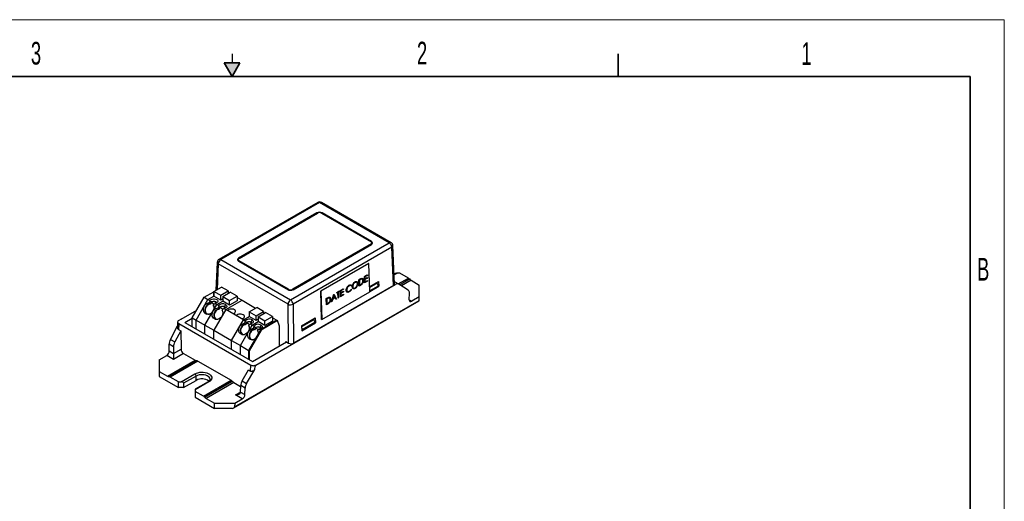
# Model space of a CAD drawing. Header units: inches. Extents: x 0 to 17, y 0 to 11.
# Tile 11 of 11: x 6.2 to 17, y 5.7 to 11. Entities that reach past the tile are written whole.
import ezdxf

# ---------------------------------------------------------------- set-up
doc = ezdxf.new("R2010")
doc.units = ezdxf.units.IN
doc.header["$MEASUREMENT"] = 0
doc.styles.add('SLDTEXTSTYLE0', font='TXT', dxfattribs={"width": 0.605})

msp = doc.modelspace()

# ---------------------------------------------------------------- hatches: boundary and pattern name
at = {"linetype": 'Continuous'}
msp.add_hatch(color=7, dxfattribs=at).paths.add_polyline_path([(8.413, 10.525), (8.5, 10.375), (8.587, 10.525)], flags=0)

# ---------------------------------------------------------------- linework, layer by layer
at = {"color": 7, "linetype": 'Continuous', "lineweight": 18}
for p, q in [((17, 11), (0, 11)), ((17, 0), (17, 11))]:
    msp.add_line(p, q, dxfattribs=at)
at = {"color": 7, "linetype": 'Continuous', "lineweight": 25}
for p, q in [((8.5, 10.625), (8.5, 10.525)), ((9.443, 8.988), (8.356, 8.36)), ((9.463, 8.986), (8.376, 8.358)), ((10.231, 8.542), (9.463, 8.986)), ((10.251, 8.544), (9.483, 8.988)), ((9.435, 8.873), (8.571, 8.374)), ((8.577, 8.371), (9.441, 8.87)), ((9.485, 8.87), (10.031, 8.555)), ((10.036, 8.558), (9.491, 8.873)), ((9.144, 7.915), (10.231, 8.542)), ((10.031, 8.53), (9.166, 8.031)), ((9.172, 8.027), (10.036, 8.526)), ((10.259, 8.495), (9.172, 7.868)), ((10.04, 8.534), (10.04, 8.542)), ((10.278, 8.073), (10.259, 8.495)), ((10.29, 8.089), (10.271, 8.512)), ((8.376, 8.358), (9.144, 7.915)), ((8.567, 8.358), (8.567, 8.35)), ((9.122, 8.031), (8.577, 8.346)), ((8.337, 8.328), (8.323, 8.021)), ((9.116, 7.867), (8.348, 8.311)), ((8.571, 8.342), (9.116, 8.027)), ((10.002, 8.317), (9.473, 8.012)), ((10.007, 8.314), (9.478, 8.009)), ((10.007, 8.314), (10.002, 8.317)), ((10.016, 8.004), (10.007, 8.314)), ((9.896, 8.136), (9.908, 8.143)), ((9.9, 8.138), (9.896, 8.135)), ((9.898, 8.067), (9.896, 8.136)), ((9.896, 8.135), (9.902, 8.132)), ((9.9, 8.138), (9.906, 8.135)), ((9.906, 8.135), (9.902, 8.132)), ((9.902, 8.132), (9.903, 8.077)), ((9.919, 8.146), (9.924, 8.143)), ((9.934, 8.142), (9.927, 8.145)), ((9.94, 8.132), (9.946, 8.129)), ((9.957, 8.171), (9.99, 8.19)), ((9.985, 8.186), (9.957, 8.17)), ((9.959, 8.102), (9.957, 8.171)), ((9.957, 8.17), (9.962, 8.167)), ((9.957, 8.149), (9.963, 8.146)), ((9.985, 8.158), (9.958, 8.142)), ((9.958, 8.142), (9.963, 8.139)), ((9.99, 8.183), (9.962, 8.167)), ((9.962, 8.167), (9.963, 8.146)), ((9.963, 8.146), (9.991, 8.162)), ((9.991, 8.155), (9.963, 8.139)), ((9.963, 8.139), (9.964, 8.112)), ((9.964, 8.112), (9.992, 8.128)), ((9.985, 8.187), (9.985, 8.186)), ((9.985, 8.186), (9.99, 8.183)), ((9.985, 8.159), (9.985, 8.158)), ((9.985, 8.158), (9.991, 8.155)), ((9.99, 8.19), (9.99, 8.183)), ((9.991, 8.162), (9.991, 8.155)), ((9.992, 8.128), (9.992, 8.121)), ((10.3, 8.204), (10.285, 8.195)), ((10.348, 8.209), (10.32, 8.209)), ((10.441, 8.155), (10.348, 8.209)), ((10.471, 8.13), (10.561, 8.078)), ((8.299, 8.008), (8.383, 8.056)), ((8.3, 8.007), (8.384, 8.056)), ((8.384, 8.056), (8.383, 8.056)), ((8.458, 8.013), (8.383, 8.056)), ((8.762, 7.197), (10.296, 8.083)), ((10.278, 8.073), (9.178, 7.438)), ((9.692, 8.019), (9.726, 8.038)), ((9.72, 8.034), (9.692, 8.018)), ((9.726, 8.031), (9.698, 8.015)), ((9.72, 8.035), (9.72, 8.034)), ((9.72, 8.034), (9.726, 8.031)), ((9.726, 8.038), (9.726, 8.031)), ((9.757, 8.027), (9.762, 8.024)), ((9.782, 8.071), (9.787, 8.068)), ((9.807, 8.07), (9.801, 8.073)), ((9.808, 8.079), (9.804, 8.072)), ((9.808, 8.079), (9.814, 8.076)), ((9.814, 8.076), (9.809, 8.069)), ((9.81, 8.033), (9.815, 8.032)), ((9.823, 8.065), (9.829, 8.062)), ((9.831, 8.049), (9.837, 8.045)), ((9.848, 8.109), (9.853, 8.106)), ((9.85, 8.044), (9.855, 8.041)), ((9.873, 8.108), (9.866, 8.111)), ((9.88, 8.098), (9.885, 8.095)), ((9.911, 8.081), (9.898, 8.073)), ((9.898, 8.08), (9.903, 8.077)), ((9.917, 8.078), (9.898, 8.067)), ((9.903, 8.077), (9.91, 8.081)), ((9.911, 8.081), (9.917, 8.078)), ((9.958, 8.115), (9.964, 8.112)), ((9.986, 8.124), (9.959, 8.108)), ((9.992, 8.121), (9.959, 8.102)), ((9.986, 8.125), (9.986, 8.124)), ((9.986, 8.124), (9.992, 8.121)), ((10.015, 8.062), (10.112, 8.118)), ((10.109, 8.067), (10.016, 8.014)), ((10.016, 8.008), (10.115, 8.065)), ((10.09, 8.106), (10.097, 8.097)), ((10.115, 8.065), (10.109, 8.068)), ((10.112, 8.118), (10.115, 8.065)), ((10.335, 8.087), (10.288, 8.114)), ((10.438, 8.021), (10.336, 8.087)), ((10.561, 7.949), (10.561, 8.078)), ((8.063, 7.717), (8.194, 7.944)), ((8.104, 7.693), (8.235, 7.92)), ((8.194, 7.944), (8.299, 8.005)), ((8.194, 7.944), (8.235, 7.92)), ((8.235, 7.92), (8.299, 7.956)), ((8.235, 7.92), (8.299, 7.956)), ((8.235, 7.92), (8.256, 7.908)), ((8.3, 8.007), (8.299, 8.008)), ((8.299, 7.956), (8.299, 8.008)), ((8.299, 8.008), (8.375, 7.965)), ((8.299, 8.008), (8.299, 7.956)), ((8.3, 7.956), (8.299, 7.956)), ((8.375, 7.913), (8.299, 7.956)), ((8.3, 7.956), (8.3, 8.007)), ((8.375, 7.965), (8.458, 8.013)), ((8.375, 7.913), (8.375, 7.965)), ((8.397, 7.926), (8.375, 7.913)), ((8.397, 7.952), (8.48, 8)), ((8.397, 7.952), (8.397, 7.9)), ((8.397, 7.952), (8.472, 7.908)), ((8.458, 8.013), (8.458, 7.987)), ((8.458, 7.999), (8.468, 7.993)), ((8.472, 7.908), (8.555, 7.956)), ((8.555, 7.956), (8.48, 8)), ((8.555, 7.956), (8.555, 7.905)), ((8.555, 7.942), (8.61, 7.911)), ((9.478, 8.009), (9.473, 8.012)), ((9.473, 8.012), (9.482, 7.702)), ((9.478, 8.009), (9.488, 7.699)), ((9.488, 7.699), (10.016, 8.004)), ((9.537, 7.929), (9.549, 7.936)), ((9.541, 7.93), (9.537, 7.928)), ((9.539, 7.86), (9.537, 7.929)), ((9.537, 7.928), (9.542, 7.925)), ((9.541, 7.93), (9.546, 7.927)), ((9.546, 7.927), (9.542, 7.925)), ((9.542, 7.925), (9.544, 7.87)), ((9.559, 7.939), (9.564, 7.936)), ((9.574, 7.934), (9.568, 7.938)), ((9.581, 7.924), (9.586, 7.921)), ((9.595, 7.892), (9.621, 7.977)), ((9.609, 7.923), (9.6, 7.895)), ((9.63, 7.941), (9.605, 7.927)), ((9.605, 7.925), (9.609, 7.923)), ((9.607, 7.933), (9.611, 7.931)), ((9.635, 7.938), (9.609, 7.923)), ((9.621, 7.964), (9.611, 7.931)), ((9.611, 7.931), (9.632, 7.943)), ((9.617, 7.966), (9.621, 7.964)), ((9.619, 7.974), (9.645, 7.927)), ((9.621, 7.978), (9.651, 7.924)), ((9.621, 7.977), (9.621, 7.978)), ((9.632, 7.943), (9.621, 7.964)), ((9.63, 7.941), (9.635, 7.938)), ((9.645, 7.921), (9.635, 7.938)), ((9.645, 7.927), (9.642, 7.925)), ((9.645, 7.927), (9.651, 7.924)), ((9.651, 7.924), (9.645, 7.921)), ((9.652, 7.995), (9.683, 8.013)), ((9.66, 7.999), (9.652, 7.994)), ((9.665, 7.996), (9.652, 7.988)), ((9.652, 7.988), (9.652, 7.995)), ((9.66, 7.999), (9.665, 7.996)), ((9.678, 8.009), (9.665, 8.002)), ((9.665, 8.002), (9.671, 7.999)), ((9.665, 8.002), (9.665, 7.996)), ((9.667, 7.934), (9.665, 7.996)), ((9.667, 7.94), (9.672, 7.937)), ((9.672, 7.937), (9.667, 7.934)), ((9.683, 8.006), (9.671, 7.999)), ((9.671, 7.999), (9.672, 7.937)), ((9.678, 8.01), (9.678, 8.009)), ((9.678, 8.009), (9.683, 8.006)), ((9.683, 8.013), (9.683, 8.006)), ((9.694, 7.949), (9.692, 8.019)), ((9.692, 8.017), (9.698, 8.015)), ((9.721, 8.005), (9.693, 7.989)), ((9.693, 7.996), (9.698, 7.993)), ((9.693, 7.989), (9.699, 7.986)), ((9.722, 7.972), (9.694, 7.955)), ((9.728, 7.969), (9.694, 7.949)), ((9.694, 7.962), (9.699, 7.96)), ((9.698, 8.015), (9.698, 7.993)), ((9.698, 7.993), (9.726, 8.009)), ((9.727, 8.002), (9.699, 7.986)), ((9.699, 7.986), (9.699, 7.96)), ((9.699, 7.96), (9.727, 7.976)), ((9.721, 8.006), (9.721, 8.005)), ((9.721, 8.005), (9.727, 8.002)), ((9.722, 7.973), (9.722, 7.972)), ((9.722, 7.972), (9.728, 7.969)), ((9.726, 8.009), (9.727, 8.002)), ((9.727, 7.976), (9.728, 7.969)), ((9.764, 8.01), (9.771, 8.007)), ((9.784, 8.006), (9.769, 8.001)), ((9.792, 8.012), (9.784, 8.006)), ((9.784, 8.006), (9.79, 8.003)), ((10.451, 7.916), (10.452, 7.987)), ((10.561, 7.949), (10.478, 7.901)), ((10.561, 7.909), (10.561, 7.949)), ((8.202, 7.637), (8.333, 7.863)), ((8.25, 7.883), (8.258, 7.897)), ((8.25, 7.883), (8.255, 7.87)), ((8.255, 7.87), (8.259, 7.867)), ((8.27, 7.886), (8.259, 7.867)), ((8.277, 7.891), (8.27, 7.886)), ((8.301, 7.869), (8.27, 7.886)), ((8.277, 7.891), (8.277, 7.894)), ((8.302, 7.871), (8.294, 7.857)), ((8.299, 7.844), (8.294, 7.857)), ((8.43, 7.807), (8.299, 7.581)), ((8.312, 7.875), (8.333, 7.863)), ((8.333, 7.863), (8.397, 7.9)), ((8.333, 7.863), (8.353, 7.851)), ((8.347, 7.827), (8.355, 7.841)), ((8.347, 7.827), (8.352, 7.813)), ((8.352, 7.813), (8.356, 7.811)), ((8.367, 7.83), (8.356, 7.811)), ((8.375, 7.834), (8.367, 7.83)), ((8.398, 7.812), (8.367, 7.83)), ((8.375, 7.834), (8.375, 7.837)), ((8.4, 7.815), (8.392, 7.801)), ((8.472, 7.857), (8.397, 7.9)), ((8.41, 7.819), (8.43, 7.807)), ((8.419, 7.837), (8.429, 7.862)), ((8.43, 7.807), (8.61, 7.911)), ((8.625, 7.695), (8.43, 7.807)), ((8.472, 7.857), (8.472, 7.908)), ((8.555, 7.905), (8.472, 7.857)), ((8.52, 6.725), (10.56, 7.903)), ((8.527, 6.736), (10.561, 7.909)), ((8.61, 7.911), (8.76, 7.824)), ((8.689, 7.783), (8.773, 7.831)), ((8.848, 7.788), (8.773, 7.831)), ((9.123, 7.438), (9.116, 7.867)), ((9.172, 7.868), (9.178, 7.438)), ((9.538, 7.873), (9.544, 7.87)), ((9.551, 7.873), (9.539, 7.866)), ((9.557, 7.87), (9.539, 7.86)), ((9.544, 7.87), (9.551, 7.874)), ((9.551, 7.873), (9.557, 7.87)), ((9.6, 7.895), (9.595, 7.892)), ((9.596, 7.897), (9.6, 7.895)), ((7.94, 7.703), (7.913, 7.687)), ((7.94, 7.703), (8.112, 7.802)), ((7.98, 7.667), (8.063, 7.715)), ((8.063, 7.717), (8.104, 7.693)), ((8.063, 7.62), (8.063, 7.717)), ((8.32, 7.706), (8.306, 7.705)), ((8.397, 7.788), (8.392, 7.801)), ((8.494, 7.468), (8.625, 7.695)), ((8.494, 7.468), (8.625, 7.695)), ((8.625, 7.695), (8.689, 7.731)), ((8.625, 7.695), (8.625, 7.695)), ((8.625, 7.695), (8.625, 7.695)), ((8.625, 7.695), (8.646, 7.683)), ((8.689, 7.783), (8.689, 7.731)), ((8.689, 7.783), (8.764, 7.74)), ((8.764, 7.688), (8.689, 7.731)), ((8.764, 7.74), (8.848, 7.788)), ((8.764, 7.688), (8.764, 7.74)), ((8.787, 7.701), (8.764, 7.688)), ((8.787, 7.727), (8.87, 7.775)), ((8.787, 7.727), (8.787, 7.675)), ((8.787, 7.727), (8.862, 7.683)), ((8.848, 7.788), (8.848, 7.762)), ((8.848, 7.774), (8.858, 7.768)), ((8.862, 7.683), (8.945, 7.731)), ((8.945, 7.731), (8.87, 7.775)), ((8.945, 7.731), (8.945, 7.68)), ((8.945, 7.717), (9, 7.686)), ((9.266, 7.63), (9.416, 7.717)), ((9.394, 7.704), (9.401, 7.695)), ((9.416, 7.717), (9.419, 7.663)), ((9.488, 7.699), (9.482, 7.702)), ((7.821, 7.48), (7.901, 7.63)), ((7.912, 7.588), (7.935, 7.575)), ((7.913, 7.655), (8.706, 7.197)), ((7.98, 7.667), (8.727, 7.236)), ((8.104, 7.595), (8.104, 7.693)), ((8.104, 7.693), (8.202, 7.637)), ((8.202, 7.539), (8.202, 7.637)), ((8.202, 7.637), (8.299, 7.581)), ((8.592, 7.412), (8.723, 7.638)), ((8.639, 7.658), (8.647, 7.672)), ((8.639, 7.658), (8.644, 7.645)), ((8.644, 7.645), (8.649, 7.642)), ((8.66, 7.661), (8.649, 7.642)), ((8.667, 7.666), (8.66, 7.661)), ((8.69, 7.644), (8.66, 7.661)), ((8.667, 7.666), (8.667, 7.669)), ((8.813, 7.586), (8.682, 7.359)), ((8.692, 7.646), (8.684, 7.632)), ((8.689, 7.619), (8.684, 7.632)), ((8.702, 7.65), (8.723, 7.638)), ((8.711, 7.669), (8.721, 7.694)), ((8.723, 7.638), (8.787, 7.675)), ((8.723, 7.638), (8.743, 7.626)), ((8.737, 7.602), (8.745, 7.616)), ((8.737, 7.602), (8.742, 7.588)), ((8.742, 7.588), (8.746, 7.586)), ((8.757, 7.605), (8.746, 7.586)), ((8.764, 7.609), (8.757, 7.605)), ((8.788, 7.587), (8.757, 7.605)), ((8.764, 7.609), (8.764, 7.612)), ((8.789, 7.59), (8.781, 7.576)), ((8.862, 7.632), (8.787, 7.675)), ((8.799, 7.594), (8.82, 7.582)), ((8.809, 7.612), (8.819, 7.637)), ((8.993, 7.69), (8.813, 7.586)), ((8.813, 7.586), (8.82, 7.582)), ((9, 7.686), (8.82, 7.582)), ((8.862, 7.632), (8.862, 7.683)), ((8.945, 7.68), (8.862, 7.632)), ((8.993, 7.69), (9, 7.686)), ((9.023, 7.625), (9, 7.686)), ((9.023, 7.407), (9.023, 7.625)), ((9.266, 7.63), (9.267, 7.575)), ((9.267, 7.575), (9.419, 7.663)), ((9.273, 7.585), (9.267, 7.589)), ((9.413, 7.666), (9.273, 7.585)), ((9.419, 7.663), (9.413, 7.667)), ((7.821, 7.48), (7.87, 7.452)), ((7.935, 7.575), (7.87, 7.452)), ((7.935, 7.575), (7.94, 7.371)), ((8.299, 7.581), (8.494, 7.468)), ((8.299, 7.581), (8.299, 7.58)), ((8.299, 7.483), (8.299, 7.58)), ((8.612, 7.537), (8.599, 7.536)), ((8.82, 7.582), (8.689, 7.355)), ((8.786, 7.563), (8.781, 7.576)), ((7.856, 7.398), (7.807, 7.427)), ((7.809, 7.353), (7.807, 7.427)), ((7.856, 7.398), (7.857, 7.324)), ((7.857, 7.324), (7.94, 7.371)), ((8.494, 7.468), (8.494, 7.468)), ((8.494, 7.37), (8.494, 7.468)), ((8.494, 7.468), (8.592, 7.412)), ((8.592, 7.314), (8.592, 7.412)), ((8.592, 7.412), (8.689, 7.355)), ((8.727, 7.236), (9.1, 7.451)), ((9.091, 7.456), (9.09, 7.446)), ((9.091, 7.456), (9.123, 7.438)), ((7.698, 7.256), (7.782, 7.304)), ((7.857, 7.26), (7.782, 7.304)), ((7.809, 7.353), (7.857, 7.324)), ((7.967, 7.324), (7.857, 7.26)), ((7.967, 7.324), (8.093, 7.251)), ((8.682, 7.359), (8.689, 7.355)), ((8.682, 7.359), (8.682, 7.262)), ((8.689, 7.355), (8.689, 7.258)), ((7.698, 7.256), (7.698, 7.127)), ((7.789, 7.075), (8.093, 7.251)), ((8.112, 7.245), (7.807, 7.069)), ((8.124, 7.241), (7.819, 7.065)), ((8.124, 7.241), (8.491, 7.03)), ((8.705, 7.13), (8.706, 7.197)), ((7.698, 7.127), (7.699, 7.071)), ((7.698, 7.127), (7.789, 7.075)), ((7.699, 7.071), (7.912, 6.949)), ((7.912, 7.012), (7.819, 7.065)), ((7.939, 7.012), (8.092, 7.1)), ((8.106, 7.076), (7.967, 6.996)), ((8.106, 7.028), (8.106, 7.076)), ((8.612, 7.023), (8.683, 7.143)), ((8.661, 6.995), (8.751, 7.148)), ((8.683, 7.143), (8.705, 7.13)), ((7.912, 7.012), (7.939, 7.012)), ((7.912, 6.949), (7.912, 7.012)), ((7.967, 6.949), (7.912, 6.949)), ((7.967, 6.949), (8.106, 7.028)), ((7.967, 6.996), (7.967, 6.949)), ((8.236, 7.013), (8.093, 6.93)), ((8.246, 7.012), (8.093, 6.923)), ((8.186, 6.854), (8.491, 7.03)), ((8.198, 6.843), (8.503, 7.019)), ((8.521, 7.004), (8.216, 6.828)), ((8.521, 7.004), (8.595, 6.961)), ((8.593, 6.9), (8.596, 6.971)), ((8.644, 6.943), (8.596, 6.971)), ((8.612, 7.023), (8.661, 6.995)), ((8.642, 6.872), (8.644, 6.943)), ((8.093, 6.923), (8.093, 6.907)), ((8.093, 6.907), (8.095, 6.843)), ((8.186, 6.854), (8.093, 6.907)), ((8.095, 6.843), (8.307, 6.72)), ((8.216, 6.828), (8.307, 6.776)), ((8.613, 6.824), (8.537, 6.868)), ((8.593, 6.9), (8.642, 6.872)), ((8.307, 6.776), (8.529, 6.776)), ((8.307, 6.72), (8.307, 6.776)), ((8.5, 6.72), (8.307, 6.72)), ((8.529, 6.776), (8.527, 6.736)), ((8.529, 6.776), (8.613, 6.824))]:
    msp.add_line(p, q, dxfattribs=at)
at = {"color": 7, "linetype": 'Continuous', "lineweight": 35}
for p, q in [((12.75, 10.375), (12.75, 10.625)), ((8.413, 10.525), (8.587, 10.525)), ((8.5, 10.375), (8.413, 10.525)), ((8.5, 10.375), (8.587, 10.525)), ((16.625, 10.375), (0.375, 10.375)), ((16.625, 0.625), (16.625, 10.375)), ((16.625, 0.625), (16.625, 8.625))]:
    msp.add_line(p, q, dxfattribs=at)
at = {"color": 8, "linetype": 'Continuous', "lineweight": 25}
for p, q in [((9.435, 8.867), (9.435, 8.873)), ((9.491, 8.867), (9.491, 8.873)), ((10.031, 8.523), (10.031, 8.53)), ((10.036, 8.551), (10.036, 8.558)), ((8.571, 8.367), (8.571, 8.374)), ((8.577, 8.339), (8.577, 8.346)), ((8.348, 8.311), (8.335, 8.029)), ((10.32, 8.209), (10.285, 8.189)), ((10.328, 8.091), (10.441, 8.155)), ((10.343, 8.082), (10.453, 8.145)), ((10.471, 8.13), (10.364, 8.068)), ((9.122, 8.025), (9.122, 8.031)), ((9.166, 8.025), (9.166, 8.031)), ((10.097, 8.097), (10.015, 8.05)), ((10.296, 8.083), (10.289, 8.087)), ((10.451, 7.916), (10.478, 7.901)), ((9.401, 7.695), (9.266, 7.617)), ((8.537, 6.868), (8.593, 6.9))]:
    msp.add_line(p, q, dxfattribs=at)
at = {"color": 7, "linetype": 'Continuous', "lineweight": 25, "flags": 128}
for points in [[(8.256, 7.908), (8.262, 7.915), (8.27, 7.92), (8.282, 7.924), (8.295, 7.926), (8.308, 7.926), (8.321, 7.923), (8.331, 7.919), (8.339, 7.913), (8.344, 7.905), (8.344, 7.898), (8.341, 7.89), (8.334, 7.884), (8.324, 7.878), (8.312, 7.875)], [(8.294, 7.857), (8.299, 7.845), (8.3, 7.83), (8.299, 7.816), (8.294, 7.801), (8.287, 7.788), (8.277, 7.776), (8.266, 7.766), (8.253, 7.759), (8.24, 7.756), (8.227, 7.755), (8.214, 7.758), (8.204, 7.765), (8.195, 7.774), (8.188, 7.785), (8.185, 7.799), (8.185, 7.813), (8.187, 7.828), (8.193, 7.842), (8.201, 7.855), (8.211, 7.866), (8.223, 7.875), (8.236, 7.881), (8.25, 7.883)], [(8.255, 7.87), (8.242, 7.866), (8.23, 7.86), (8.22, 7.85), (8.211, 7.839), (8.205, 7.826), (8.201, 7.812), (8.201, 7.798), (8.204, 7.786), (8.209, 7.774), (8.217, 7.766), (8.228, 7.76), (8.239, 7.757), (8.247, 7.757)], [(8.259, 7.867), (8.246, 7.864), (8.234, 7.857), (8.224, 7.848), (8.215, 7.837), (8.209, 7.823), (8.205, 7.81), (8.205, 7.796), (8.208, 7.783), (8.213, 7.772), (8.222, 7.763), (8.224, 7.761)], [(8.277, 7.894), (8.286, 7.897), (8.297, 7.899), (8.308, 7.898), (8.317, 7.896), (8.325, 7.891), (8.33, 7.885), (8.331, 7.881)], [(8.306, 7.705), (8.296, 7.713), (8.288, 7.724), (8.283, 7.737), (8.282, 7.752), (8.284, 7.768), (8.289, 7.783), (8.297, 7.797), (8.307, 7.809), (8.319, 7.818), (8.333, 7.824), (8.347, 7.827)], [(8.352, 7.813), (8.339, 7.81), (8.327, 7.803), (8.316, 7.793), (8.307, 7.78), (8.301, 7.766), (8.298, 7.752), (8.299, 7.738), (8.303, 7.725), (8.31, 7.714), (8.32, 7.706)], [(8.356, 7.811), (8.344, 7.808), (8.332, 7.801), (8.321, 7.792), (8.313, 7.78), (8.306, 7.767), (8.303, 7.753), (8.303, 7.74), (8.305, 7.727), (8.311, 7.716), (8.319, 7.707), (8.322, 7.705)], [(8.429, 7.862), (8.436, 7.857), (8.44, 7.851), (8.442, 7.844), (8.441, 7.838), (8.436, 7.831), (8.429, 7.826), (8.42, 7.822), (8.41, 7.819)], [(8.507, 7.763), (8.519, 7.766), (8.529, 7.771), (8.536, 7.778), (8.539, 7.785), (8.539, 7.793), (8.534, 7.8), (8.526, 7.806), (8.516, 7.811), (8.503, 7.813), (8.49, 7.814), (8.477, 7.812), (8.465, 7.808), (8.456, 7.802), (8.451, 7.795)], [(8.392, 7.801), (8.396, 7.788), (8.398, 7.773), (8.396, 7.758), (8.391, 7.742), (8.383, 7.729), (8.372, 7.717), (8.36, 7.707), (8.346, 7.701), (8.332, 7.699), (8.319, 7.7), (8.306, 7.705)], [(8.604, 7.706), (8.617, 7.71), (8.626, 7.715), (8.633, 7.721), (8.637, 7.729), (8.636, 7.737), (8.632, 7.744), (8.624, 7.75), (8.613, 7.755), (8.6, 7.757), (8.587, 7.757), (8.574, 7.756), (8.563, 7.752), (8.554, 7.746), (8.548, 7.739)], [(7.901, 7.671), (7.901, 7.638), (7.9, 7.615)], [(7.913, 7.655), (7.913, 7.652), (7.912, 7.588)], [(8.599, 7.536), (8.588, 7.544), (8.58, 7.555), (8.576, 7.569), (8.574, 7.583), (8.576, 7.599), (8.581, 7.614), (8.589, 7.628), (8.599, 7.64), (8.612, 7.649), (8.625, 7.655), (8.639, 7.658)], [(8.644, 7.645), (8.631, 7.641), (8.619, 7.634), (8.608, 7.624), (8.599, 7.611), (8.593, 7.597), (8.591, 7.583), (8.591, 7.569), (8.595, 7.556), (8.602, 7.545), (8.612, 7.537)], [(8.649, 7.642), (8.636, 7.639), (8.624, 7.632), (8.613, 7.623), (8.605, 7.612), (8.599, 7.598), (8.595, 7.585), (8.595, 7.571), (8.598, 7.558), (8.603, 7.547), (8.611, 7.538), (8.614, 7.536)], [(8.684, 7.632), (8.689, 7.619), (8.69, 7.604), (8.688, 7.589), (8.683, 7.574), (8.675, 7.56), (8.664, 7.548), (8.652, 7.539), (8.638, 7.533), (8.624, 7.53), (8.611, 7.531), (8.599, 7.536)], [(8.781, 7.576), (8.786, 7.563), (8.787, 7.549), (8.786, 7.535), (8.781, 7.52), (8.774, 7.506), (8.765, 7.494), (8.753, 7.485), (8.74, 7.478), (8.727, 7.474), (8.714, 7.474), (8.702, 7.477), (8.691, 7.483), (8.682, 7.493), (8.676, 7.504), (8.672, 7.517), (8.672, 7.532), (8.674, 7.547), (8.68, 7.561), (8.688, 7.574), (8.698, 7.585), (8.71, 7.594), (8.723, 7.599), (8.737, 7.602)], [(8.742, 7.588), (8.729, 7.585), (8.717, 7.578), (8.707, 7.569), (8.698, 7.558), (8.692, 7.545), (8.689, 7.531), (8.688, 7.517), (8.691, 7.504), (8.697, 7.493), (8.705, 7.484), (8.715, 7.479), (8.727, 7.476), (8.734, 7.476)], [(8.721, 7.694), (8.728, 7.688), (8.733, 7.682), (8.734, 7.675), (8.733, 7.669), (8.729, 7.663), (8.722, 7.657), (8.713, 7.653), (8.702, 7.65)], [(8.819, 7.637), (8.826, 7.632), (8.83, 7.626), (8.832, 7.619), (8.83, 7.613), (8.826, 7.606), (8.819, 7.601), (8.81, 7.597), (8.799, 7.594)], [(8.746, 7.586), (8.733, 7.583), (8.722, 7.576), (8.711, 7.567), (8.702, 7.555), (8.696, 7.542), (8.693, 7.528), (8.692, 7.515), (8.695, 7.502), (8.701, 7.491), (8.709, 7.482), (8.712, 7.48)], [(7.857, 7.324), (7.857, 7.317), (7.857, 7.309), (7.857, 7.3), (7.857, 7.292), (7.857, 7.283), (7.857, 7.275), (7.857, 7.267), (7.857, 7.26)], [(8.092, 7.1), (8.108, 7.108), (8.125, 7.113), (8.144, 7.117), (8.164, 7.119), (8.184, 7.118), (8.204, 7.115), (8.222, 7.111), (8.239, 7.104), (8.253, 7.096), (8.264, 7.086), (8.272, 7.076), (8.277, 7.065), (8.278, 7.053), (8.275, 7.042), (8.269, 7.031), (8.259, 7.021), (8.246, 7.012)]]:
    msp.add_lwpolyline(points, dxfattribs=at)
at = {"color": 8, "linetype": 'Continuous', "lineweight": 25, "flags": 128}
msp.add_lwpolyline([(8.258, 7.04), (8.258, 7.042), (8.255, 7.053), (8.249, 7.063), (8.238, 7.072), (8.225, 7.08), (8.21, 7.085), (8.192, 7.089), (8.174, 7.091), (8.155, 7.09), (8.137, 7.088), (8.121, 7.083), (8.106, 7.076)], dxfattribs=at)
at = {"color": 7, "linetype": 'Continuous', "lineweight": 25}
for centre, radius, start, end in [((9.463, 8.954), 0.0394, 60.0027, 119.9973), ((9.463, 8.819), 0.0605, 62.6097, 117.3903), ((9.463, 8.827), 0.0483, 62.6096, 117.3904), ((10.026, 8.542), 0.0137, 290.7833, 69.2167), ((10.03, 8.542), 0.0172, 290.7834, 69.2165), ((10.027, 8.531), 0.021, 19.4248, 61.9125), ((10.027, 8.535), 0.0126, 319.9366, 358.0488), ((10.198, 8.491), 0.0608, 3.8499, 57.3049), ((10.231, 8.51), 0.0394, 2.5745, 60.0027), ((8.376, 8.326), 0.0394, 119.9973, 177.3802), ((8.409, 8.307), 0.0607, 122.6523, 176.7704), ((8.577, 8.358), 0.0172, 110.7833, 249.2166), ((8.58, 8.347), 0.021, 118.0891, 160.5733), ((8.58, 8.351), 0.0126, 181.9511, 220.0633), ((8.582, 8.358), 0.0137, 110.7834, 249.2165), ((9.144, 8.081), 0.0605, 242.6097, 297.3904), ((9.144, 8.074), 0.0483, 242.6097, 297.3903), ((10.047, 8.06), 0.0622, 7.245, 36.6941), ((9.177, 7.864), 0.0607, 122.6523, 176.7704), ((9.111, 7.864), 0.0608, 3.8499, 57.3049), ((8.299, 7.857), 0.0398, 37.1231, 122.7578), ((8.398, 7.811), 0.0603, 59.1244, 137.6005), ((8.397, 7.794), 0.0484, 62.6096, 117.3904), ((8.396, 7.801), 0.0398, 37.123, 122.7578), ((8.412, 7.823), 0.0161, 8.9003, 65.3406), ((9.144, 7.924), 0.0635, 244.5807, 296.589), ((8.341, 7.743), 0.0424, 240.748, 275.7321), ((8.69, 7.642), 0.0603, 59.1244, 137.6006), ((9.351, 7.658), 0.0622, 7.245, 36.6941), ((8.689, 7.626), 0.0484, 62.6096, 117.3904), ((8.688, 7.632), 0.0398, 37.1231, 122.7578), ((8.705, 7.654), 0.0161, 8.9004, 65.3405), ((8.788, 7.586), 0.0603, 59.1243, 137.6006), ((8.787, 7.569), 0.0484, 62.6096, 117.3903), ((8.786, 7.576), 0.0398, 37.1231, 122.7577), ((8.802, 7.598), 0.0161, 8.9004, 65.3404), ((9.215, 7.578), 0.0591, 6.8013, 28.9544), ((8.633, 7.574), 0.0424, 240.748, 275.7321), ((8.076, 7.075), 0.0302, 1.9773, 57.4453), ((8.168, 6.915), 0.13, 53.2921, 118.9655)]:
    msp.add_arc(centre, radius, start, end, dxfattribs=at)
at = {"color": 8, "linetype": 'Continuous', "lineweight": 25}
for centre, radius, start, end in [((9.452, 8.971), 0.019, 52.8869, 115.8026), ((9.475, 8.971), 0.0189, 64.1332, 127.1774), ((10.243, 8.527), 0.0189, 64.1332, 127.1774), ((10.252, 8.513), 0.019, 293.1335, 357.7477), ((8.365, 8.343), 0.019, 52.8869, 115.8026), ((8.356, 8.328), 0.0197, 181.7416, 245.4382), ((8.24, 7.004), 0.00988, 54.3214, 114.3681)]:
    msp.add_arc(centre, radius, start, end, dxfattribs=at)
at = {"color": 7, "linetype": 'Continuous', "lineweight": 25}
for centre, major_axis, ratio, start_param, end_param in [((10.32, 8.193), (0.0278, 0.0004), 0.587276, 1.54423, 2.329547), ((10.44, 8.123), (-0.0192, 0.0344), 0.587367, 5.05588, 5.506906), ((10.472, 8.178), (-0.0287, 0.0516), 0.587367, 1.914287, 2.365314), ((10.25, 8.089), (0.0394, 0), 0.576936, 5.498548, 6.309349), ((10.294, 8.02), (0.0414, 0.067), 0.556894, 6.274998, 7.084781), ((10.397, 7.954), (0.0414, 0.067), 0.556894, 5.522712, 6.274998), ((10.479, 7.932), (0.0207, 0.0335), 0.556894, 2.381119, 3.943189), ((8.335, 7.979), (0.061, 0.106), 0.471392, 2.544933, 2.68034), ((8.335, 7.979), (0.061, 0.106), 0.471392, 3.602903, 3.738309), ((8.432, 7.923), (0.061, 0.106), 0.471392, 2.544933, 2.68034), ((8.432, 7.923), (0.061, 0.106), 0.471392, 3.602903, 3.738309), ((10.561, 7.926), (0.0002, 0.0229), 0.010817, 3.147988, 3.898561), ((8.724, 7.754), (0.061, 0.106), 0.471392, 2.544933, 2.68034), ((8.724, 7.754), (0.061, 0.106), 0.471392, 3.602903, 3.738309), ((8.822, 7.698), (0.061, 0.106), 0.471392, 2.544933, 2.68034), ((8.822, 7.698), (0.061, 0.106), 0.471392, 3.602903, 3.738309), ((7.863, 7.458), (0.0372, 0.0694), 0.597163, 1.576382, 2.328668), ((7.911, 7.43), (0.0372, 0.0694), 0.597163, 1.576382, 2.328668), ((7.967, 7.356), (-0.0194, 0.0342), 0.582397, 0.824827, 2.360717), ((9.151, 7.454), (0.0394, 0), 0.577639, 3.927753, 5.49794), ((7.781, 7.337), (0.0186, 0.0347), 0.597163, 3.908191, 5.470261), ((7.83, 7.309), (0.0186, 0.0347), 0.597163, 5.444081, 5.470261), ((8.094, 7.299), (-0.0291, 0.0514), 0.582397, 2.360717, 2.811743), ((8.123, 7.209), (-0.0194, 0.0342), 0.582397, 5.502309, 5.953336), ((7.788, 7.123), (-0.0303, 0.0507), 0.56722, 2.347847, 2.798874), ((7.819, 7.034), (-0.0202, 0.0338), 0.56722, 5.48944, 5.940467), ((7.94, 6.996), (0.0278, -0.0004), 0.567135, 0.008351, 1.596601), ((8.49, 6.997), (-0.0194, 0.0342), 0.582397, 5.051282, 5.502309), ((8.521, 7.053), (-0.0291, 0.0514), 0.582397, 1.90969, 2.360717), ((8.651, 7.003), (0.0414, 0.067), 0.556894, 1.61138, 2.363666), ((8.7, 6.975), (0.0414, 0.067), 0.556894, 1.61138, 2.363666), ((8.093, 6.907), (-0.0003, 0.0225), 0.015513, 0.008648, 0.793965), ((8.186, 6.822), (-0.0202, 0.0338), 0.56722, 5.038413, 5.48944), ((8.215, 6.876), (-0.0303, 0.0507), 0.56722, 1.89682, 2.347847), ((8.537, 6.9), (0.0557, 0), 0.577382, 4.712389, 6.248279), ((8.565, 6.884), (0.0207, 0.0335), 0.556894, 5.479078, 5.505258), ((8.614, 6.856), (0.0207, 0.0335), 0.556894, 3.943189, 5.505258), ((8.5, 6.736), (0.0278, -0.0003), 0.570299, 4.730829, 6.266719)]:
    msp.add_ellipse(centre, major_axis=major_axis, ratio=ratio, start_param=start_param, end_param=end_param, dxfattribs=at)
for points, knots in [([(9.919, 8.146), (9.915, 8.145), (9.909, 8.143), (9.903, 8.139), (9.9, 8.138)], [0, 0, 0, 0, 0.559542, 1, 1, 1, 1]), ([(9.924, 8.143), (9.921, 8.142), (9.915, 8.14), (9.909, 8.136), (9.906, 8.135)], [0, 0, 0, 0, 0.559542, 1, 1, 1, 1]), ([(9.908, 8.143), (9.912, 8.145), (9.918, 8.149), (9.924, 8.151), (9.927, 8.152)], [0, 0, 0, 0, 0.560445, 1, 1, 1, 1]), ([(9.946, 8.129), (9.945, 8.123), (9.945, 8.112), (9.938, 8.096), (9.927, 8.084), (9.92, 8.08), (9.917, 8.078)], [0, 0, 0, 0, 0.2801243, 0.5592477, 0.7788362, 1, 1, 1, 1]), ([(9.927, 8.145), (9.926, 8.146), (9.924, 8.147), (9.921, 8.147), (9.919, 8.146)], [0, 0, 0, 0, 0.366033, 1, 1, 1, 1]), ([(9.94, 8.126), (9.94, 8.129), (9.94, 8.135), (9.936, 8.141), (9.93, 8.144), (9.926, 8.143), (9.924, 8.143)], [0, 0, 0, 0, 0.280178, 0.559765, 0.779796, 1, 1, 1, 1]), ([(9.927, 8.152), (9.93, 8.152), (9.936, 8.152), (9.944, 8.144), (9.945, 8.135), (9.946, 8.129)], [0, 0, 0, 0, 0.280264, 0.560714, 1, 1, 1, 1]), ([(9.931, 8.153), (9.933, 8.151), (9.938, 8.147), (9.939, 8.138), (9.94, 8.132)], [0, 0, 0, 0, 0.367449, 1, 1, 1, 1]), ([(9.757, 8.021), (9.757, 8.027), (9.758, 8.038), (9.766, 8.055), (9.777, 8.068), (9.784, 8.073), (9.787, 8.075)], [0, 0, 0, 0, 0.279512, 0.55908, 0.779374, 1, 1, 1, 1]), ([(9.757, 8.027), (9.757, 8.022), (9.758, 8.015), (9.763, 8.012), (9.765, 8.011)], [0, 0, 0, 0, 0.580781, 1, 1, 1, 1]), ([(9.765, 8.001), (9.762, 8.003), (9.758, 8.008), (9.757, 8.017), (9.757, 8.021)], [0, 0, 0, 0, 0.55903, 1, 1, 1, 1]), ([(9.787, 8.068), (9.784, 8.065), (9.776, 8.06), (9.768, 8.047), (9.763, 8.035), (9.762, 8.027), (9.762, 8.024)], [0, 0, 0, 0, 0.279855, 0.559519, 0.779685, 1, 1, 1, 1]), ([(9.762, 8.024), (9.763, 8.019), (9.764, 8.011), (9.771, 8.006), (9.78, 8.005), (9.786, 8.008), (9.789, 8.01)], [0, 0, 0, 0, 0.279433, 0.558921, 0.779282, 1, 1, 1, 1]), ([(9.801, 8.073), (9.798, 8.074), (9.793, 8.076), (9.785, 8.073), (9.782, 8.071)], [0, 0, 0, 0, 0.488402, 1, 1, 1, 1]), ([(9.787, 8.075), (9.793, 8.078), (9.803, 8.082), (9.81, 8.078), (9.814, 8.076)], [0, 0, 0, 0, 0.559516, 1, 1, 1, 1]), ([(9.809, 8.069), (9.806, 8.071), (9.799, 8.074), (9.791, 8.07), (9.787, 8.068)], [0, 0, 0, 0, 0.558427, 1, 1, 1, 1]), ([(9.789, 8.01), (9.794, 8.013), (9.802, 8.019), (9.808, 8.029), (9.81, 8.033)], [0, 0, 0, 0, 0.558771, 1, 1, 1, 1]), ([(9.815, 8.032), (9.813, 8.028), (9.81, 8.021), (9.801, 8.011), (9.794, 8.006), (9.79, 8.003)], [0, 0, 0, 0, 0.280411, 0.560795, 1, 1, 1, 1]), ([(9.823, 8.059), (9.824, 8.064), (9.824, 8.076), (9.832, 8.092), (9.842, 8.106), (9.849, 8.111), (9.853, 8.113)], [0, 0, 0, 0, 0.279731, 0.559327, 0.77968, 1, 1, 1, 1]), ([(9.823, 8.065), (9.824, 8.061), (9.824, 8.053), (9.829, 8.05), (9.831, 8.049)], [0, 0, 0, 0, 0.567713, 1, 1, 1, 1]), ([(9.855, 8.041), (9.851, 8.039), (9.842, 8.034), (9.831, 8.038), (9.825, 8.047), (9.824, 8.055), (9.823, 8.059)], [0, 0, 0, 0, 0.2796632, 0.559354, 0.779636, 1, 1, 1, 1]), ([(9.85, 8.044), (9.845, 8.041), (9.837, 8.037), (9.831, 8.04), (9.828, 8.042)], [0, 0, 0, 0, 0.568247, 1, 1, 1, 1]), ([(9.853, 8.106), (9.85, 8.103), (9.842, 8.098), (9.834, 8.085), (9.829, 8.073), (9.829, 8.065), (9.829, 8.062)], [0, 0, 0, 0, 0.279627, 0.55935, 0.77963, 1, 1, 1, 1]), ([(9.829, 8.062), (9.829, 8.058), (9.83, 8.049), (9.838, 8.044), (9.846, 8.043), (9.852, 8.046), (9.855, 8.048)], [0, 0, 0, 0, 0.279416, 0.559076, 0.779478, 1, 1, 1, 1]), ([(9.866, 8.11), (9.865, 8.111), (9.863, 8.113), (9.856, 8.113), (9.851, 8.11), (9.848, 8.109)], [0, 0, 0, 0, 0.136982, 0.568648, 1, 1, 1, 1]), ([(9.861, 8.052), (9.861, 8.052), (9.858, 8.048), (9.854, 8.046), (9.85, 8.044)], [0, 0, 0, 0, 0.061994, 1, 1, 1, 1]), ([(9.853, 8.113), (9.857, 8.115), (9.867, 8.119), (9.877, 8.115), (9.884, 8.107), (9.885, 8.099), (9.885, 8.095)], [0, 0, 0, 0, 0.279767, 0.559359, 0.779571, 1, 1, 1, 1]), ([(9.88, 8.092), (9.879, 8.096), (9.878, 8.104), (9.871, 8.11), (9.862, 8.11), (9.856, 8.107), (9.853, 8.106)], [0, 0, 0, 0, 0.279469, 0.55887, 0.779516, 1, 1, 1, 1]), ([(9.885, 8.095), (9.885, 8.089), (9.884, 8.078), (9.876, 8.061), (9.866, 8.048), (9.859, 8.043), (9.855, 8.041)], [0, 0, 0, 0, 0.2796301, 0.5593425, 0.7795972, 1, 1, 1, 1]), ([(9.855, 8.048), (9.859, 8.05), (9.866, 8.056), (9.875, 8.068), (9.879, 8.081), (9.88, 8.088), (9.88, 8.092)], [0, 0, 0, 0, 0.27983, 0.559389, 0.779654, 1, 1, 1, 1]), ([(9.873, 8.115), (9.875, 8.114), (9.879, 8.109), (9.879, 8.102), (9.88, 8.098)], [0, 0, 0, 0, 0.441918, 1, 1, 1, 1]), ([(9.91, 8.081), (9.913, 8.083), (9.919, 8.086), (9.925, 8.091), (9.927, 8.093)], [0, 0, 0, 0, 0.560427, 1, 1, 1, 1]), ([(9.923, 8.09), (9.922, 8.089), (9.919, 8.085), (9.915, 8.083), (9.911, 8.081)], [0, 0, 0, 0, 0.144555, 1, 1, 1, 1]), ([(9.927, 8.093), (9.929, 8.095), (9.934, 8.1), (9.94, 8.113), (9.94, 8.121), (9.94, 8.126)], [0, 0, 0, 0, 0.280537, 0.561014, 1, 1, 1, 1]), ([(9.559, 7.939), (9.556, 7.937), (9.55, 7.935), (9.543, 7.932), (9.541, 7.93)], [0, 0, 0, 0, 0.559542, 1, 1, 1, 1]), ([(9.564, 7.936), (9.561, 7.934), (9.555, 7.932), (9.549, 7.929), (9.546, 7.927)], [0, 0, 0, 0, 0.559542, 1, 1, 1, 1]), ([(9.549, 7.936), (9.552, 7.938), (9.558, 7.941), (9.565, 7.943), (9.567, 7.944)], [0, 0, 0, 0, 0.5604447, 1, 1, 1, 1]), ([(9.586, 7.921), (9.586, 7.916), (9.585, 7.905), (9.578, 7.888), (9.567, 7.876), (9.56, 7.872), (9.557, 7.87)], [0, 0, 0, 0, 0.2801243, 0.5592475, 0.7788364, 1, 1, 1, 1]), ([(9.568, 7.937), (9.567, 7.938), (9.564, 7.939), (9.561, 7.939), (9.559, 7.939)], [0, 0, 0, 0, 0.366034, 1, 1, 1, 1]), ([(9.581, 7.918), (9.581, 7.921), (9.58, 7.928), (9.576, 7.934), (9.571, 7.936), (9.567, 7.936), (9.564, 7.936)], [0, 0, 0, 0, 0.280178, 0.559765, 0.779796, 1, 1, 1, 1]), ([(9.567, 7.944), (9.57, 7.944), (9.576, 7.944), (9.584, 7.937), (9.585, 7.927), (9.586, 7.921)], [0, 0, 0, 0, 0.280264, 0.560714, 1, 1, 1, 1]), ([(9.567, 7.885), (9.57, 7.888), (9.574, 7.893), (9.58, 7.905), (9.58, 7.913), (9.581, 7.918)], [0, 0, 0, 0, 0.280536, 0.561014, 1, 1, 1, 1]), ([(9.571, 7.945), (9.573, 7.944), (9.579, 7.94), (9.58, 7.93), (9.581, 7.924)], [0, 0, 0, 0, 0.367449, 1, 1, 1, 1]), ([(9.79, 8.003), (9.784, 8), (9.775, 7.996), (9.768, 7.999), (9.765, 8.001)], [0, 0, 0, 0, 0.5598034, 1, 1, 1, 1]), ([(8.277, 7.894), (8.275, 7.893), (8.271, 7.891), (8.264, 7.893), (8.26, 7.895), (8.258, 7.897)], [0, 0, 0, 0, 0.218408, 0.530062, 1, 1, 1, 1]), ([(8.375, 7.837), (8.373, 7.837), (8.369, 7.835), (8.362, 7.836), (8.358, 7.839), (8.355, 7.841)], [0, 0, 0, 0, 0.218408, 0.530062, 1, 1, 1, 1]), ([(9.551, 7.874), (9.554, 7.875), (9.559, 7.879), (9.565, 7.883), (9.567, 7.885)], [0, 0, 0, 0, 0.560426, 1, 1, 1, 1]), ([(9.563, 7.882), (9.563, 7.881), (9.559, 7.877), (9.555, 7.875), (9.551, 7.873)], [0, 0, 0, 0, 0.144555, 1, 1, 1, 1]), ([(7.912, 7.588), (7.91, 7.589), (7.906, 7.592), (7.902, 7.601), (7.9, 7.609), (7.901, 7.614), (7.901, 7.615)], [0, 0, 0, 0, 0.2328497, 0.5814787, 0.9326809, 1, 1, 1, 1]), ([(7.913, 7.687), (7.909, 7.685), (7.906, 7.683), (7.902, 7.677), (7.901, 7.674), (7.901, 7.668), (7.902, 7.665), (7.906, 7.66), (7.909, 7.657), (7.913, 7.655)], [1.325755, 1.325755, 1.325755, 1.325755, 1.71853, 1.71853, 2.111305, 2.111305, 2.504081, 2.504081, 2.896856, 2.896856, 2.896856, 2.896856]), ([(8.667, 7.669), (8.665, 7.668), (8.661, 7.666), (8.654, 7.668), (8.65, 7.67), (8.647, 7.672)], [0, 0, 0, 0, 0.218408, 0.530062, 1, 1, 1, 1]), ([(8.764, 7.612), (8.763, 7.612), (8.758, 7.61), (8.752, 7.611), (8.747, 7.614), (8.745, 7.616)], [0, 0, 0, 0, 0.218408, 0.530062, 1, 1, 1, 1]), ([(8.706, 7.197), (8.71, 7.195), (8.714, 7.193), (8.724, 7.191), (8.729, 7.19), (8.739, 7.19), (8.744, 7.191), (8.754, 7.193), (8.758, 7.195), (8.762, 7.197)], [3.386329, 3.386329, 3.386329, 3.386329, 3.779105, 3.779105, 4.17188, 4.17188, 4.564655, 4.564655, 4.95743, 4.95743, 4.95743, 4.95743]), ([(8.751, 7.148), (8.752, 7.156), (8.753, 7.164), (8.755, 7.176), (8.756, 7.181), (8.757, 7.187), (8.758, 7.189), (8.759, 7.192), (8.759, 7.193), (8.76, 7.195), (8.76, 7.195), (8.761, 7.196), (8.761, 7.197), (8.762, 7.197)], [0, 0, 0, 0, 0.5, 0.5, 0.75, 0.75, 0.875, 0.875, 0.9375, 0.9375, 0.96875, 0.96875, 1, 1, 1, 1]), ([(8.751, 7.148), (8.748, 7.144), (8.744, 7.141), (8.737, 7.135), (8.733, 7.133), (8.725, 7.129), (8.721, 7.128), (8.713, 7.127), (8.709, 7.128), (8.705, 7.13)], [0, 0, 0, 0, 0.25, 0.25, 0.5, 0.5, 0.75, 0.75, 1, 1, 1, 1]), ([(8.258, 7.04), (8.258, 7.04), (8.259, 7.038), (8.257, 7.034), (8.254, 7.027), (8.248, 7.021), (8.242, 7.016), (8.237, 7.013), (8.236, 7.013)], [0, 0, 0, 0, 0.011916, 0.293047, 0.509983, 0.717866, 0.939418, 1, 1, 1, 1])]:
    msp.add_open_spline(points, degree=3, knots=knots, dxfattribs=at)

# ---------------------------------------------------------------- texts
at = {"color": 7, "linetype": 'Continuous', "lineweight": 0, "char_height": 0.25, "attachment_point": 1, "style": 'SLDTEXTSTYLE0'}
for s, insert in [('3', (6.286, 10.756)), ('2', (10.535, 10.757)), ('1', (14.767, 10.752)), ('B', (16.7, 8.377))]:
    msp.add_mtext(s, dxfattribs=dict(at, insert=insert))

doc.saveas('drawing.dxf')
